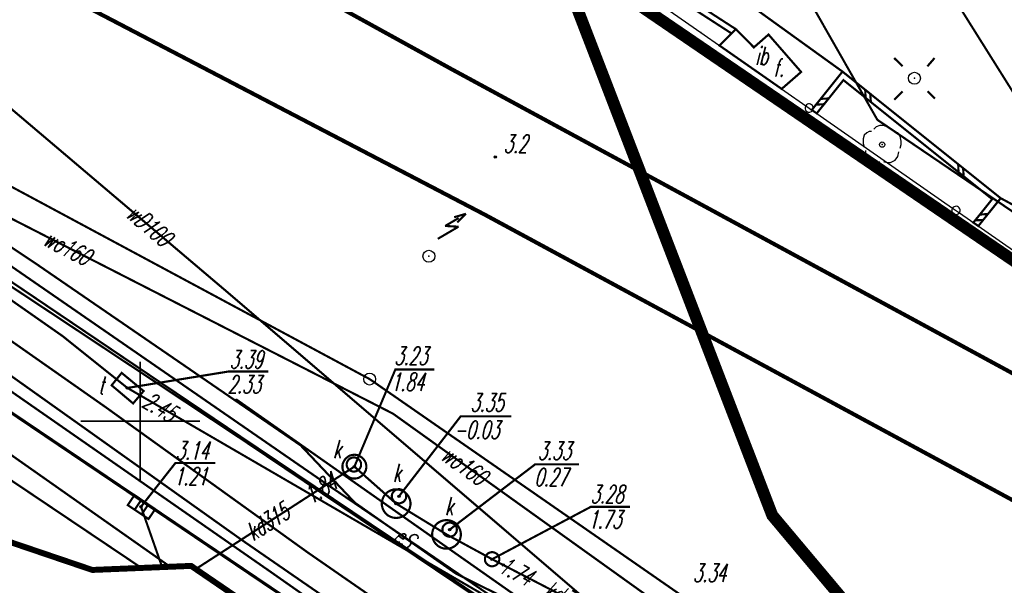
# Model space of a CAD drawing. Extents: x 6425777 to 6426103, y 6050596 to 6051176.
# Tile 22 of 72: x 6425995 to 6426036, y 6050643 to 6050667. Entities that reach past the tile are written whole.
import ezdxf

# ---------------------------------------------------------------- set-up
doc = ezdxf.new("R2010")
doc.units = 0
doc.header["$MEASUREMENT"] = 0
for name, pattern in [('BKO', [1.5, 1, -0.5]), ('BUR', [3, 2, -1]), ('GAP', [3, 2, -0.5, 0, -0.5]), ('GUZ', [1.5, 1, -0.5]), ('KOR', [4, 3, -1]), ('WRU', [1.5, 1, -0.5])]:
    doc.linetypes.add(name, pattern=pattern)
doc.layers.get('0').update_dxf_attribs({"linetype": 'CONTINUOUS'})
for name, color, linetype in [('202_punkt_graniczny', 7, 'CONTINUOUS'), ('218_kontur_uzytku_gruntowego', 96, 'GUZ'), ('219_dzialka_ewidencyjna', 7, 'CONTINUOUS'), ('423_Krawedz_chodnika', 7, 'WRU'), ('430_Symb__podpory_trakcyjnej', 7, 'CONTINUOUS'), ('510_Podpora_slupowa', 7, 'CONTINUOUS'), ('GEO_KOM___drzewa_lisciaste', 96, 'CONTINUOUS'), ('GEO_KOM_fundament', 7, 'CONTINUOUS'), ('GEO_KOM_inna_budowla', 7, 'CONTINUOUS'), ('GEO_KOM_latarnia_na_slupie', 7, 'CONTINUOUS'), ('GEO_KOM_obszar_utwardzony', 7, 'KOR'), ('GEO_KOM_sciana_oporowa', 7, 'CONTINUOUS'), ('Granica_Natura_2000', 70, 'BUR'), ('Granica_portu_morskiego', 141, 'BUR'), ('kratka_sciekowa__punkt_', 36, 'CONTINUOUS'), ('kraweznik__linia_', 7, 'CONTINUOUS'), ('ogrodzenie_trwale__linia_', 7, 'CONTINUOUS'), ('przewod_cieplowniczy__linia_', 212, 'CONTINUOUS'), ('przewod_elektroenergetyczny__linia_', 1, 'CONTINUOUS'), ('przewod_elektroenergetyczny__linia__Atr1', 1, 'CONTINUOUS'), ('przewod_kanalizacyjny__linia_', 36, 'CONTINUOUS'), ('przewod_kanalizacyjny__linia__Atr1', 36, 'CONTINUOUS'), ('przewod_telekomunikacyjny__linia_', 30, 'CONTINUOUS'), ('przewod_wodociagowy__linia_', 5, 'CONTINUOUS'), ('przewod_wodociagowy__linia__Atr1', 5, 'CONTINUOUS'), ('punkt_o_okreslonej_wysokosci__siec_kanalizacyjna_', 36, 'CONTINUOUS'), ('punkt_o_okreslonej_wysokosci__siec_kanalizacyjna__Atr2', 36, 'CONTINUOUS'), ('punkt_o_okreslonej_wysokosci__siec_kanalizacyjna__Atr3', 36, 'CONTINUOUS'), ('punkt_o_okreslonej_wysokosci__siec_niezidentyfikowana__Atr2', 7, 'CONTINUOUS'), ('punkt_o_okreslonej_wysokosci__siec_telekomunikacyjna_', 30, 'CONTINUOUS'), ('punkt_o_okreslonej_wysokosci__siec_telekomunikacyjna__Atr2', 30, 'CONTINUOUS'), ('punkt_o_okreslonej_wysokosci__siec_telekomunikacyjna__Atr3', 30, 'CONTINUOUS'), ('punkt_wysokosciowy_naturalny', 7, 'CONTINUOUS'), ('punkt_wysokosciowy_naturalny_Atr2', 7, 'CONTINUOUS'), ('siatka', 1, 'CONTINUOUS'), ('Sn_15kV', 1, 'BKO'), ('studzienka___przewod_kanalizacyjny__powierzchnia_', 36, 'CONTINUOUS'), ('tor_kolejowy__linia_', 7, 'CONTINUOUS'), ('wlaz___siec_kanalizacyjna__powierzchnia_', 7, 'CONTINUOUS'), ('wlaz___siec_kanalizacyjna__powierzchnia__Atr17', 7, 'CONTINUOUS'), ('wlaz___siec_telekomunikacyjna__powierzchnia_', 7, 'CONTINUOUS'), ('wlaz___siec_telekomunikacyjna__powierzchnia__Atr17', 7, 'CONTINUOUS'), ('Zakres', 7, 'GAP')]:
    doc.layers.add(name, color=color, linetype=linetype)
doc.styles.get("Standard").update_dxf_attribs({"font": 'simplex.shx', "width": 0.85})

# ---------------------------------------------------------------- blocks, each defined once
blk = doc.blocks.new('202')
at = {"color": 0, "linetype": 'Continuous'}
blk.add_circle((0, 0), 0.5, dxfattribs=at)
blk = doc.blocks.new('922')
at = {"color": 0, "linetype": 'Continuous'}
for points in [[(-0.9, 1.1), (-1.1, 1.1), (-1.3, 1), (-1.5, 0.8), (-1.6, 0.5), (-1.6, 0.1), (-1.5, -0.2)], [(0.7, 1.3), (0.4, 1.5), (0.1, 1.6), (-0.2, 1.6), (-0.5, 1.5), (-0.7, 1.3)], [(1.5, -0.3), (1.6, 0), (1.6, 0.3), (1.5, 0.7), (1.3, 1), (1, 1.1)], [(-1.4, -0.5), (-1.4, -0.8), (-1.3, -1.1), (-1.1, -1.3), (-0.8, -1.5), (-0.5, -1.5), (-0.2, -1.4)], [(0.1, -1.4), (0.4, -1.5), (0.7, -1.5), (1.1, -1.3), (1.3, -1), (1.4, -0.6)]]:
    blk.add_lwpolyline(points, dxfattribs=at)
blk.add_circle((0, 0), 0.224, dxfattribs=at)
blk = doc.blocks.new('801')
at = {"color": 0, "linetype": 'Continuous'}
blk.add_circle((0, 0), 0.1, dxfattribs=at)

msp = doc.modelspace()

# ---------------------------------------------------------------- linework, layer by layer
for p in [(6426024.953, 6050666.438), (6426023.48, 6050666.3), (6426024.772, 6050666.259), (6426026.32, 6050666.213), (6426024.262, 6050665.755), (6426025.707, 6050665.675), (6426013.01, 6050664.78), (6426027.687, 6050664.645), (6426029.42, 6050664.66), (6426029.459, 6050664.304), (6426026.871, 6050663.934), (6426028.133, 6050663.053), (6426028.341, 6050662.909), (6426035.691, 6050659.313), (6426036.046, 6050659.354), (6426014.44, 6050658.66), (6426034.903, 6050658.33), (6426035.111, 6050658.186), (6425995.67, 6050656.58), (6426003.62, 6050655.44), (6425996.83, 6050654.34), (6426005.03, 6050654.23), (6425996.75, 6050653.57), (6426009.61, 6050651.77), (6425999.46, 6050651.4), (6425999.99, 6050651.09), (6426004.02, 6050650.92), (6425998.54, 6050650.6), (6426010.59, 6050650.32), (6426004.26, 6050649.32), (6426004.34, 6050649.19), (6426006.72, 6050648.99), (6426008.55, 6050647.83), (6426008.97, 6050648.1), (6426007.98, 6050647.25), (6426008.99, 6050646.59), (6426010.72, 6050646.55), (6426010.84, 6050646.86), (6426000.03, 6050646.42), (6426026.478, 6050646.058), (6426012.96, 6050645.46), (6426004.29, 6050645), (6426012.83, 6050645.26), (6426007.02, 6050644.5), (6426014.74, 6050644.22), (6425997.99, 6050643.77), (6426000.049, 6050643.855), (6426000.916, 6050643.89), (6426001.253, 6050643.904), (6426002.13, 6050643.94), (6426002.325, 6050643.807), (6426005.39, 6050643.74), (6426015.21, 6050643.98), (6426013.22, 6050643.62)]:
    msp.add_point(p)
at = {"color": 7}
for p in [(6426032.436, 6050664.382), (6426030.88, 6050662.64)]:
    msp.add_point(p, dxfattribs=at)
at = {"layer": '202_punkt_graniczny', "color": 7}
msp.add_point((6426009.61, 6050651.77), dxfattribs=at)
at = {"layer": '218_kontur_uzytku_gruntowego', "linetype": 'GUZ', "const_width": 0.09}
for points in [[(6426005.44, 6050678.01), (6426044.3, 6050651.47)], [(6426044.3, 6050651.47), (6426029.14, 6050675.63)], [(6426009.61, 6050651.77), (6425983.82, 6050665.63)], [(6426037.96, 6050632.09), (6426009.61, 6050651.77)]]:
    msp.add_lwpolyline(points, dxfattribs=at)
at = {"layer": '219_dzialka_ewidencyjna', "linetype": 'Continuous', "const_width": 0.09}
for points in [[(6426044.3, 6050651.47), (6426005.44, 6050678.01)], [(6426044.3, 6050651.47), (6426029.14, 6050675.63)], [(6426009.61, 6050651.77), (6425983.82, 6050665.63)], [(6426037.96, 6050632.09), (6426009.61, 6050651.77)]]:
    msp.add_lwpolyline(points, dxfattribs=at)
at = {"layer": '423_Krawedz_chodnika', "linetype": 'WRU', "const_width": 0.09}
for points in [[(6425924.58, 6050689.91), (6425937.73, 6050687.51), (6425948.13, 6050684.26), (6425958.77, 6050679.34), (6425974.33, 6050669.56), (6425996.83, 6050654.34), (6426004.26, 6050649.32)], [(6425964.5, 6050675.74), (6425974.33, 6050669.56), (6425996.83, 6050654.34), (6426004.26, 6050649.32)], [(6426004.26, 6050649.32), (6426018.57, 6050639.69), (6426032.4, 6050630.72)]]:
    msp.add_lwpolyline(points, dxfattribs=at)
at = {"layer": '430_Symb__podpory_trakcyjnej', "linetype": 'Continuous', "const_width": 0.09}
for points in [[(6426013.342, 6050658.523), (6426012.774, 6050658.19)], [(6426013.643, 6050658.7), (6426013.148, 6050658.555)], [(6426013.275, 6050658.339), (6426013.643, 6050658.7)], [(6426013.332, 6050658.158), (6426012.462, 6050657.648)], [(6426012.774, 6050658.19), (6426013.332, 6050658.158)]]:
    msp.add_lwpolyline(points, dxfattribs=at)
at = {"layer": '510_Podpora_slupowa', "linetype": 'Continuous'}
msp.add_circle((6426012.09, 6050656.92), 0.25, dxfattribs=at)
at = {"layer": '510_Podpora_slupowa', "color": 7}
msp.add_point((6426012.09, 6050656.92), dxfattribs=at)
at = {"layer": 'GEO_KOM___drzewa_lisciaste'}
msp.add_point((6426031.083, 6050661.598), dxfattribs=at)
at = {"layer": 'GEO_KOM_fundament', "linetype": 'Continuous', "const_width": 0.09}
msp.add_lwpolyline([(6426024.262, 6050665.755), (6426024.772, 6050666.259), (6426024.953, 6050666.438), (6426025.707, 6050665.675), (6426026.32, 6050666.213), (6426027.687, 6050664.645), (6426026.871, 6050663.934)], close=True, dxfattribs=at)
at = {"layer": 'GEO_KOM_inna_budowla', "linetype": 'Continuous', "const_width": 0.09}
msp.add_lwpolyline([(6426024.262, 6050665.755), (6426024.772, 6050666.259), (6426024.953, 6050666.438), (6426025.707, 6050665.675), (6426026.32, 6050666.213), (6426027.687, 6050664.645), (6426026.871, 6050663.934)], close=True, dxfattribs=at)
at = {"layer": 'GEO_KOM_latarnia_na_slupie', "linetype": 'Continuous', "const_width": 0.09}
for points in [[(6426031.582, 6050665.232), (6426031.938, 6050664.882)], [(6426032.975, 6050664.879), (6426033.278, 6050665.229)], [(6426031.938, 6050663.833), (6426031.585, 6050663.483)], [(6426032.986, 6050663.831), (6426033.288, 6050663.529)]]:
    msp.add_lwpolyline(points, dxfattribs=at)
at = {"layer": 'GEO_KOM_latarnia_na_slupie', "linetype": 'Continuous'}
msp.add_circle((6426032.436, 6050664.382), 0.25, dxfattribs=at)
at = {"layer": 'GEO_KOM_obszar_utwardzony', "linetype": 'KOR', "const_width": 0.09}
msp.add_lwpolyline([(6426025.85, 6050667.234), (6426029.71, 6050670.019), (6426031.74, 6050671.646), (6426029.942, 6050674.307), (6426032.355, 6050675.901), (6426042.87, 6050659.46), (6426046.579, 6050653.75), (6426044.519, 6050652.457), (6426042.301, 6050654.18), (6426043.241, 6050654.879), (6426038.271, 6050658.153), (6426036.046, 6050659.354), (6426029.42, 6050664.66)], close=True, dxfattribs=at)
at = {"layer": 'GEO_KOM_sciana_oporowa', "linetype": 'Continuous', "const_width": 0.09}
for points in [[(6426016.121, 6050672.155), (6426024.953, 6050666.438), (6426024.772, 6050666.259), (6426015.985, 6050671.946)], [(6426028.133, 6050663.053), (6426029.42, 6050664.66), (6426036.046, 6050659.354), (6426035.111, 6050658.186), (6426034.903, 6050658.33), (6426035.691, 6050659.313), (6426029.459, 6050664.304), (6426028.341, 6050662.909)]]:
    msp.add_lwpolyline(points, close=True, dxfattribs=at)
for points in [[(6426024.953, 6050666.438), (6426016.121, 6050672.155)], [(6426036.046, 6050659.354), (6426029.42, 6050664.66)], [(6426030.37, 6050663.9), (6426030.388, 6050663.56)], [(6426028.505, 6050663.518), (6426028.841, 6050663.533)], [(6426030.579, 6050663.732), (6426030.611, 6050663.381)], [(6426028.31, 6050663.274), (6426028.65, 6050663.295)], [(6426034.266, 6050660.78), (6426034.281, 6050660.442)], [(6426034.471, 6050660.615), (6426034.497, 6050660.27)], [(6426034.979, 6050658.425), (6426035.315, 6050658.441)], [(6426035.172, 6050658.666), (6426035.516, 6050658.692)]]:
    msp.add_lwpolyline(points, dxfattribs=at)
at = {"layer": 'Granica_Natura_2000', "linetype": 'BUR', "const_width": 0.5}
msp.add_lwpolyline([(6426048.745, 6050619.01), (6426037.867, 6050632.483), (6426026.478, 6050646.058), (6426015.381, 6050674.906), (6425968.488, 6050752.093), (6425957.822, 6050786.54), (6425955.657, 6050831.804), (6425948.357, 6050880.037), (6425946.682, 6050890.189), (6425939.527, 6050928.249), (6425947.323, 6050987.893)], dxfattribs=at)
at = {"layer": 'Granica_portu_morskiego', "linetype": 'BUR', "const_width": 0.5}
msp.add_lwpolyline([(6426076.009, 6050634.313), (6426049.55, 6050648.66), (6426046.92, 6050650.1), (6426046.37, 6050649.67), (6426044.3, 6050651.47), (6426005.44, 6050678.01), (6426002.28, 6050673.46), (6425992.7, 6050678.85)], dxfattribs=at)
at = {"layer": 'kratka_sciekowa__punkt_', "linetype": 'Continuous', "const_width": 0.09}
msp.add_lwpolyline([(6425999.758, 6050646.91), (6426000.625, 6050646.319), (6426000.346, 6050645.905), (6425999.475, 6050646.489)], close=True, dxfattribs=at)
for points in [[(6425999.768, 6050646.297), (6426000.045, 6050646.71)], [(6426000.058, 6050646.099), (6426000.336, 6050646.514)]]:
    msp.add_lwpolyline(points, dxfattribs=at)
at = {"layer": 'kratka_sciekowa__punkt_', "color": 7}
msp.add_point((6426000.03, 6050646.42), dxfattribs=at)
at = {"layer": 'kraweznik__linia_', "linetype": 'Continuous', "const_width": 0.13}
msp.add_lwpolyline([(6425956.5, 6050675.4), (6425971.77, 6050665.82), (6425994.29, 6050650.57), (6426015.78, 6050636.06)], dxfattribs=at)
at = {"layer": 'ogrodzenie_trwale__linia_', "linetype": 'Continuous'}
msp.add_lwpolyline([(6426022.015, 6050667.32), (6426023.48, 6050666.3), (6426023.48, 6050666.3), (6426027.88, 6050663.23), (6426027.88, 6050663.23, 1), (6426028.167, 6050663.03, 1), (6426027.88, 6050663.23), (6426028.167, 6050663.03), (6426034.031, 6050658.939), (6426034.031, 6050658.939, 1), (6426034.318, 6050658.739, 1), (6426034.031, 6050658.939), (6426034.318, 6050658.739), (6426040.182, 6050654.648)], format="xyb", dxfattribs=at)
at = {"layer": 'przewod_cieplowniczy__linia_', "linetype": 'Continuous', "const_width": 0.09}
for points in [[(6426045.727, 6050619.106), (6426018.25, 6050638.49), (6426016.93, 6050636.54), (6426016.66, 6050636.46), (6426004.29, 6050645), (6425992.22, 6050653.59), (6425981.28, 6050661.16), (6425972.23, 6050667.32), (6425972.12, 6050667.71), (6425974.12, 6050670.82), (6425969.57, 6050673.45), (6425967.5, 6050670.66), (6425967.15, 6050670.59), (6425961.09, 6050674.33), (6425950.86, 6050680.66), (6425930.81, 6050686.38), (6425902.42, 6050687.83), (6425882.86, 6050688.93), (6425881.979, 6050688.978)], [(6425883.28, 6050688.459), (6425915.19, 6050686.79), (6425931.13, 6050685.98), (6425950.44, 6050680.32), (6425958.99, 6050675.21), (6425967, 6050670.17), (6425967.59, 6050670.17), (6425969.75, 6050672.88), (6425973.6, 6050670.71), (6425971.64, 6050667.63), (6425971.76, 6050667.14), (6426005.39, 6050643.74), (6426016.59, 6050635.88), (6426017.21, 6050636.09), (6426018.41, 6050637.91), (6426044.225, 6050619.566)]]:
    msp.add_lwpolyline(points, dxfattribs=at)
at = {"layer": 'przewod_elektroenergetyczny__linia_', "linetype": 'Continuous', "const_width": 0.09}
for points in [[(6425891.61, 6050692.44), (6425905.57, 6050691.37), (6425912.73, 6050691.57), (6425915.97, 6050691.17), (6425923.62, 6050691.01), (6425925.67, 6050690.23), (6425930.35, 6050689.89), (6425936.61, 6050688.55), (6425943.28, 6050686.42), (6425944.07, 6050686.04), (6425956.83, 6050681.14), (6425968.48, 6050673.92), (6425978.93, 6050667.06), (6425988.91, 6050660.24), (6425993.48, 6050657.27), (6426007.98, 6050647.25), (6426018.11, 6050640.35), (6426023.71, 6050636.58), (6426035.66, 6050629.35), (6426042.37, 6050625.58), (6426043.07, 6050625.49), (6426050.57, 6050620.41), (6426052.861, 6050619.467)], [(6425927.59, 6050675.09), (6425933.75, 6050673.22), (6425934.15, 6050673.4), (6425934.54, 6050674.37), (6425938.06, 6050688.24), (6425942.88, 6050687.04), (6425952.74, 6050683.24), (6425963.85, 6050677.64), (6425980.25, 6050666.87), (6425995.67, 6050656.58), (6426006.72, 6050648.99), (6426008.99, 6050646.59), (6426013.22, 6050643.62), (6426017.2, 6050641.65), (6426024.04, 6050637.09), (6426034.16, 6050631.06), (6426034.68, 6050632.87), (6426034.93, 6050634.08)], [(6425968.94, 6050673.62), (6425978.93, 6050667.06), (6425988.91, 6050660.24), (6425993.48, 6050657.27), (6426007.98, 6050647.25), (6426018.11, 6050640.35), (6426023.71, 6050636.58), (6426035.66, 6050629.35), (6426042.37, 6050625.58), (6426043.07, 6050625.49), (6426045.74, 6050623.68)], [(6425974.6, 6050670.58), (6425980.25, 6050666.87), (6425995.67, 6050656.58), (6426006.72, 6050648.99), (6426008.99, 6050646.59), (6426013.22, 6050643.62), (6426017.2, 6050641.65), (6426024.04, 6050637.09), (6426034.16, 6050631.06), (6426034.68, 6050632.87), (6426034.93, 6050634.08)], [(6426004.02, 6050650.92), (6426020.46, 6050639.37), (6426032.71, 6050631.1), (6426038.42, 6050627.22), (6426039.34, 6050626.96), (6426041.06, 6050626.98), (6426047.26, 6050630.97), (6426048.24, 6050631.56), (6426048.56, 6050630.71), (6426048.52, 6050629.33), (6426049.39, 6050628.07), (6426050.09, 6050627.74), (6426050.83, 6050627.57), (6426051.27, 6050627.81), (6426051.53, 6050628.13), (6426051.51, 6050628.63), (6426051.14, 6050631.06), (6426050.85, 6050632.53), (6426051.22, 6050632.98), (6426051.88, 6050633.16), (6426052.47, 6050633.18), (6426053.23, 6050633.07), (6426058.04, 6050630.43), (6426067.663, 6050625.17)], [(6426004.02, 6050650.92), (6426020.46, 6050639.37), (6426032.71, 6050631.1), (6426038.42, 6050627.22), (6426039.34, 6050626.96), (6426041.06, 6050626.98), (6426042.08, 6050627.63)]]:
    msp.add_lwpolyline(points, dxfattribs=at)
at = {"layer": 'przewod_kanalizacyjny__linia_', "linetype": 'Continuous', "const_width": 0.09}
for points in [[(6426033.15, 6050626.31), (6426021.33, 6050634.58), (6426007.02, 6050644.5), (6425998.54, 6050650.6), (6425981.85, 6050662.31), (6425968.19, 6050671.92), (6425958.05, 6050677.73), (6425951.06, 6050681.58), (6425947.62, 6050682.77), (6425925.43, 6050704.87), (6425908.32, 6050731.71), (6425913.4, 6050737.44), (6425913.08, 6050738.31), (6425906.62, 6050746.68), (6425895.52, 6050762.12), (6425881.58, 6050787.44), (6425873.58, 6050806.11), (6425867.33, 6050826.86), (6425864.54, 6050839.15)], [(6426033.15, 6050626.31), (6426021.33, 6050634.58), (6426007.02, 6050644.5), (6425998.54, 6050650.6), (6425981.85, 6050662.31), (6425968.19, 6050671.92), (6425958.05, 6050677.73), (6425951.06, 6050681.58), (6425947.62, 6050682.77), (6425946.11, 6050684.27)], [(6425930.92, 6050682.18), (6425959.43, 6050671.18), (6426000.049, 6050643.855)], [(6426002.325, 6050643.807), (6426008.97, 6050648.1), (6426010.72, 6050646.55), (6426012.83, 6050645.26), (6426014.74, 6050644.22), (6426024.18, 6050639.33)], [(6426000.916, 6050643.89), (6426000.03, 6050646.42)]]:
    msp.add_lwpolyline(points, dxfattribs=at)
at = {"layer": 'przewod_telekomunikacyjny__linia_', "linetype": 'Continuous', "const_width": 0.09}
for points in [[(6425959.29, 6050703.43), (6425951.35, 6050695.56), (6425950.73, 6050692.27), (6425947.78, 6050685.02), (6425951.87, 6050682.86), (6425958.83, 6050679.22), (6425979.47, 6050665.67), (6425996.75, 6050653.57), (6425999.46, 6050651.4), (6426054.157, 6050619.611)], [(6426001.253, 6050643.904), (6425994.65, 6050648.55), (6425979.41, 6050658.98), (6425958.85, 6050672.54), (6425950.02, 6050678.1), (6425935.96, 6050682.28), (6425919.48, 6050683.55), (6425905.55, 6050684.77), (6425889.323, 6050686.045)], [(6425958.56, 6050678.41), (6425968.86, 6050672.71), (6426004.34, 6050649.19), (6426021.83, 6050637.42), (6426044.64, 6050622.11), (6426049.11, 6050619.051)], [(6426044.09, 6050625.46), (6425999.46, 6050651.4), (6425996.75, 6050653.57), (6425979.47, 6050665.67), (6425963.34, 6050676.26)]]:
    msp.add_lwpolyline(points, dxfattribs=at)
at = {"layer": 'przewod_wodociagowy__linia_', "linetype": 'Continuous', "const_width": 0.09}
for points in [[(6425906.64, 6050725.15), (6425907.56, 6050724.47), (6425921.78, 6050718.19), (6425938.88, 6050710.74), (6425955.25, 6050696.47), (6425983.73, 6050672.32), (6426003.62, 6050655.44), (6426021.92, 6050639.74)], [(6425938.9, 6050684.67), (6425951.99, 6050679.98), (6425985.51, 6050661.56), (6425988.81, 6050661.46), (6426010.59, 6050650.32), (6426035.67, 6050632.34), (6426043.09, 6050626.55)], [(6425938.9, 6050684.67), (6425951.99, 6050679.98), (6425985.51, 6050661.56), (6425988.81, 6050661.46), (6426010.59, 6050650.32), (6426035.67, 6050632.34), (6426052.241, 6050619.399)], [(6426005.03, 6050654.23), (6426021.92, 6050639.74)]]:
    msp.add_lwpolyline(points, dxfattribs=at)
at = {"layer": 'punkt_o_okreslonej_wysokosci__siec_kanalizacyjna_', "color": 34}
for p in [(6426008.55, 6050647.83), (6426008.97, 6050648.1), (6426010.72, 6050646.55), (6426010.84, 6050646.86), (6426000.03, 6050646.42), (6426012.96, 6050645.46), (6426014.74, 6050644.22), (6426015.21, 6050643.98)]:
    msp.add_point(p, dxfattribs=at)
at = {"layer": 'punkt_o_okreslonej_wysokosci__siec_kanalizacyjna__Atr2', "linetype": 'Continuous', "const_width": 0.09}
for points in [[(6426008.97, 6050648.1), (6426010.688, 6050652.175), (6426012.319, 6050652.175)], [(6426010.84, 6050646.86), (6426013.426, 6050650.212), (6426015.552, 6050650.212)], [(6426000.03, 6050646.42), (6426001.47, 6050648.25), (6426003.138, 6050648.25)], [(6426012.96, 6050645.46), (6426016.548, 6050648.201), (6426018.379, 6050648.201)], [(6426014.74, 6050644.22), (6426018.877, 6050646.417), (6426020.522, 6050646.417)]]:
    msp.add_lwpolyline(points, dxfattribs=at)
at = {"layer": 'punkt_o_okreslonej_wysokosci__siec_telekomunikacyjna_', "color": 30}
for p in [(6425999.46, 6050651.4), (6425999.46, 6050651.4), (6425999.99, 6050651.09)]:
    msp.add_point(p, dxfattribs=at)
at = {"layer": 'punkt_o_okreslonej_wysokosci__siec_telekomunikacyjna__Atr2', "linetype": 'Continuous', "const_width": 0.09}
msp.add_lwpolyline([(6425999.46, 6050651.4), (6426003.713, 6050652.091), (6426005.364, 6050652.091)], dxfattribs=at)
at = {"layer": 'punkt_wysokosciowy_naturalny', "color": 7}
msp.add_point((6426014.87, 6050661.08), dxfattribs=at)
at = {"layer": 'siatka', "color": 2, "linetype": 'Continuous', "const_width": 0.07}
for points in [[(6426000, 6050647.5), (6426000, 6050652.5)], [(6425997.5, 6050650), (6426002.5, 6050650)]]:
    msp.add_lwpolyline(points, dxfattribs=at)
at = {"layer": 'Sn_15kV', "linetype": 'BKO', "const_width": 0.09}
msp.add_lwpolyline([(6425887.69, 6050808.93), (6425892.84, 6050798.79), (6425893.2, 6050797.15), (6425902.39, 6050783.75), (6425889.07, 6050771.69), (6425889.35, 6050769.08), (6425900.59, 6050751.69), (6425911.38, 6050735.76), (6425923.67, 6050717.49), (6425954.3, 6050722.23), (6425969.74, 6050699.71), (6425992.81, 6050686.25), (6425998.06, 6050685.72), (6426011.95, 6050694.31), (6426021.9, 6050678.4), (6426030.88, 6050662.64), (6426040.08, 6050656.39), (6426043.6, 6050635.71)], dxfattribs=at)
at = {"layer": 'studzienka___przewod_kanalizacyjny__powierzchnia_', "linetype": 'Continuous', "const_width": 0.09}
for points in [[(6426008.97, 6050648.6), (6426009.07, 6050648.59), (6426009.17, 6050648.56), (6426009.26, 6050648.5), (6426009.34, 6050648.43), (6426009.4, 6050648.35), (6426009.45, 6050648.25), (6426009.47, 6050648.15), (6426009.47, 6050648.05), (6426009.45, 6050647.95), (6426009.4, 6050647.85), (6426009.34, 6050647.77), (6426009.26, 6050647.7), (6426009.17, 6050647.64), (6426009.07, 6050647.61), (6426008.97, 6050647.6), (6426008.87, 6050647.61), (6426008.77, 6050647.64), (6426008.68, 6050647.7), (6426008.6, 6050647.77), (6426008.54, 6050647.85), (6426008.49, 6050647.95), (6426008.47, 6050648.05), (6426008.47, 6050648.15), (6426008.49, 6050648.25), (6426008.54, 6050648.35), (6426008.6, 6050648.43), (6426008.68, 6050648.5), (6426008.77, 6050648.56), (6426008.87, 6050648.59)], [(6426010.72, 6050647.15), (6426010.84, 6050647.14), (6426010.96, 6050647.1), (6426011.07, 6050647.04), (6426011.17, 6050646.95), (6426011.24, 6050646.85), (6426011.29, 6050646.74), (6426011.32, 6050646.61), (6426011.32, 6050646.49), (6426011.29, 6050646.36), (6426011.24, 6050646.25), (6426011.17, 6050646.15), (6426011.07, 6050646.06), (6426010.96, 6050646), (6426010.84, 6050645.96), (6426010.72, 6050645.95), (6426010.6, 6050645.96), (6426010.48, 6050646), (6426010.37, 6050646.06), (6426010.27, 6050646.15), (6426010.2, 6050646.25), (6426010.15, 6050646.36), (6426010.12, 6050646.49), (6426010.12, 6050646.61), (6426010.15, 6050646.74), (6426010.2, 6050646.85), (6426010.27, 6050646.95), (6426010.37, 6050647.04), (6426010.48, 6050647.1), (6426010.6, 6050647.14)], [(6426012.83, 6050645.86), (6426012.95, 6050645.85), (6426013.07, 6050645.81), (6426013.18, 6050645.75), (6426013.28, 6050645.66), (6426013.35, 6050645.56), (6426013.4, 6050645.45), (6426013.43, 6050645.32), (6426013.43, 6050645.2), (6426013.4, 6050645.07), (6426013.35, 6050644.96), (6426013.28, 6050644.86), (6426013.18, 6050644.77), (6426013.07, 6050644.71), (6426012.95, 6050644.67), (6426012.83, 6050644.66), (6426012.71, 6050644.67), (6426012.59, 6050644.71), (6426012.48, 6050644.77), (6426012.38, 6050644.86), (6426012.31, 6050644.96), (6426012.26, 6050645.07), (6426012.23, 6050645.2), (6426012.23, 6050645.32), (6426012.26, 6050645.45), (6426012.31, 6050645.56), (6426012.38, 6050645.66), (6426012.48, 6050645.75), (6426012.59, 6050645.81), (6426012.71, 6050645.85)], [(6426014.74, 6050644.52), (6426014.8, 6050644.51), (6426014.86, 6050644.49), (6426014.92, 6050644.46), (6426014.96, 6050644.42), (6426015, 6050644.37), (6426015.03, 6050644.31), (6426015.04, 6050644.25), (6426015.04, 6050644.19), (6426015.03, 6050644.13), (6426015, 6050644.07), (6426014.96, 6050644.02), (6426014.92, 6050643.98), (6426014.86, 6050643.95), (6426014.8, 6050643.93), (6426014.74, 6050643.92), (6426014.68, 6050643.93), (6426014.62, 6050643.95), (6426014.56, 6050643.98), (6426014.52, 6050644.02), (6426014.48, 6050644.07), (6426014.45, 6050644.13), (6426014.44, 6050644.19), (6426014.44, 6050644.25), (6426014.45, 6050644.31), (6426014.48, 6050644.37), (6426014.52, 6050644.42), (6426014.56, 6050644.46), (6426014.62, 6050644.49), (6426014.68, 6050644.51)]]:
    msp.add_lwpolyline(points, close=True, dxfattribs=at)
at = {"layer": 'tor_kolejowy__linia_', "linetype": 'Continuous', "const_width": 0.17}
for points in [[(6426073.938, 6050631.713), (6426048.86, 6050645.33), (6426013.01, 6050664.78), (6425973.63, 6050686.5), (6425955.66, 6050697.08), (6425944.14, 6050705.1), (6425933.17, 6050714.07), (6425922.28, 6050724.02), (6425909.78, 6050736.72), (6425903.26, 6050744.5)], [(6426071.119, 6050628.175), (6426046.05, 6050641.55), (6426014.44, 6050658.66), (6425982.48, 6050675.35), (6425963.64, 6050684.64), (6425953.29, 6050689.06), (6425929.1, 6050698.45), (6425902.54, 6050707.28), (6425876.7, 6050714.11), (6425856.9, 6050718.83), (6425853.428, 6050719.409)]]:
    msp.add_lwpolyline(points, dxfattribs=at)
at = {"layer": 'wlaz___siec_kanalizacyjna__powierzchnia_', "linetype": 'Continuous', "const_width": 0.09}
for points in [[(6426008.95, 6050648.49), (6426009.01, 6050648.48), (6426009.07, 6050648.46), (6426009.13, 6050648.43), (6426009.17, 6050648.39), (6426009.21, 6050648.34), (6426009.24, 6050648.28), (6426009.25, 6050648.22), (6426009.25, 6050648.16), (6426009.24, 6050648.1), (6426009.21, 6050648.04), (6426009.17, 6050647.99), (6426009.13, 6050647.95), (6426009.07, 6050647.92), (6426009.01, 6050647.9), (6426008.95, 6050647.89), (6426008.89, 6050647.9), (6426008.83, 6050647.92), (6426008.77, 6050647.95), (6426008.73, 6050647.99), (6426008.69, 6050648.04), (6426008.66, 6050648.1), (6426008.65, 6050648.16), (6426008.65, 6050648.22), (6426008.66, 6050648.28), (6426008.69, 6050648.34), (6426008.73, 6050648.39), (6426008.77, 6050648.43), (6426008.83, 6050648.46), (6426008.89, 6050648.48)], [(6426011.1, 6050646.71), (6426011.06, 6050646.66), (6426011.02, 6050646.62), (6426010.96, 6050646.59), (6426010.9, 6050646.57), (6426010.84, 6050646.56), (6426010.78, 6050646.57), (6426010.72, 6050646.59), (6426010.66, 6050646.62), (6426010.62, 6050646.66), (6426010.58, 6050646.71), (6426010.55, 6050646.77), (6426010.54, 6050646.83), (6426010.54, 6050646.89), (6426010.55, 6050646.95), (6426010.58, 6050647.01), (6426010.62, 6050647.06), (6426010.66, 6050647.1), (6426010.72, 6050647.13), (6426010.78, 6050647.15), (6426010.84, 6050647.16), (6426010.9, 6050647.15), (6426010.96, 6050647.13), (6426011.02, 6050647.1), (6426011.06, 6050647.06), (6426011.1, 6050647.01), (6426011.13, 6050646.95), (6426011.14, 6050646.89), (6426011.14, 6050646.83), (6426011.13, 6050646.77)], [(6426012.96, 6050645.76), (6426013.02, 6050645.75), (6426013.08, 6050645.73), (6426013.14, 6050645.7), (6426013.18, 6050645.66), (6426013.22, 6050645.61), (6426013.25, 6050645.55), (6426013.26, 6050645.49), (6426013.26, 6050645.43), (6426013.25, 6050645.37), (6426013.22, 6050645.31), (6426013.18, 6050645.26), (6426013.14, 6050645.22), (6426013.08, 6050645.19), (6426013.02, 6050645.17), (6426012.96, 6050645.16), (6426012.9, 6050645.17), (6426012.84, 6050645.19), (6426012.78, 6050645.22), (6426012.74, 6050645.26), (6426012.7, 6050645.31), (6426012.67, 6050645.37), (6426012.66, 6050645.43), (6426012.66, 6050645.49), (6426012.67, 6050645.55), (6426012.7, 6050645.61), (6426012.74, 6050645.66), (6426012.78, 6050645.7), (6426012.84, 6050645.73), (6426012.9, 6050645.75)]]:
    msp.add_lwpolyline(points, close=True, dxfattribs=at)
at = {"layer": 'wlaz___siec_telekomunikacyjna__powierzchnia_', "linetype": 'Continuous', "const_width": 0.09}
msp.add_lwpolyline([(6425999.7, 6050650.75), (6425998.8, 6050651.51), (6425999.22, 6050652.03), (6426000.14, 6050651.27)], close=True, dxfattribs=at)
at = {"layer": 'Zakres', "linetype": 'GAP', "const_width": 0.25}
msp.add_lwpolyline([(6425987.57, 6050647.31), (6425997.99, 6050643.77), (6426002.13, 6050643.94), (6426025.94, 6050627.68), (6426026.68, 6050627.03), (6426035.5, 6050621.71), (6426040.52, 6050620.7), (6426046.76, 6050618.79), (6426058.83, 6050620.13), (6426069.38, 6050626.15), (6426069.8, 6050626.52), (6426076.35, 6050634.74), (6426079.66, 6050644.72), (6426079.32, 6050655.23), (6426075.38, 6050664.98), (6426057.51, 6050693.45), (6426048.62, 6050707.6), (6426048.55, 6050707.72), (6426028.46, 6050739.37)], dxfattribs=at)

# ---------------------------------------------------------------- block references
at = {"layer": '202_punkt_graniczny', "color": 7, "linetype": 'Continuous', "xscale": 0.5, "yscale": 0.5, "zscale": 0.5}
msp.add_blockref('202', (6426009.61, 6050651.77), dxfattribs=at)
at = {"layer": 'GEO_KOM___drzewa_lisciaste', "linetype": 'Continuous', "xscale": 0.5, "yscale": 0.5, "zscale": 0.5}
msp.add_blockref('922', (6426031.083, 6050661.598), dxfattribs=at)
at = {"layer": 'punkt_o_okreslonej_wysokosci__siec_kanalizacyjna_', "color": 34, "linetype": 'Continuous', "xscale": 0.5, "yscale": 0.5, "zscale": 0.5}
for p in [(6426008.55, 6050647.83), (6426008.97, 6050648.1), (6426010.72, 6050646.55), (6426010.84, 6050646.86), (6426000.03, 6050646.42), (6426012.96, 6050645.46), (6426014.74, 6050644.22), (6426015.21, 6050643.98)]:
    msp.add_blockref('801', p, dxfattribs=at)
at = {"layer": 'punkt_o_okreslonej_wysokosci__siec_telekomunikacyjna_', "color": 30, "linetype": 'Continuous', "xscale": 0.5, "yscale": 0.5, "zscale": 0.5, "rotation": 324.46}
msp.add_blockref('801', (6425999.46, 6050651.4), dxfattribs=at)
at = {"layer": 'punkt_o_okreslonej_wysokosci__siec_telekomunikacyjna_', "color": 30, "linetype": 'Continuous', "xscale": 0.5, "yscale": 0.5, "zscale": 0.5}
for p in [(6425999.46, 6050651.4), (6425999.99, 6050651.09)]:
    msp.add_blockref('801', p, dxfattribs=at)
at = {"layer": 'punkt_wysokosciowy_naturalny', "color": 7, "linetype": 'Continuous', "xscale": 0.5, "yscale": 0.5, "zscale": 0.5}
msp.add_blockref('801', (6426014.87, 6050661.08), dxfattribs=at)

# ---------------------------------------------------------------- texts
at = {"layer": 'GEO_KOM_fundament', "oblique": 15, "width": 0.62}
msp.add_text('f.', height=0.75, dxfattribs=at).set_placement((6426026.521, 6050664.449))
at = {"layer": 'GEO_KOM_inna_budowla', "oblique": 15, "width": 0.62}
msp.add_text('ib', height=0.75, dxfattribs=at).set_placement((6426025.759, 6050664.946))
at = {"layer": 'przewod_elektroenergetyczny__linia__Atr1', "oblique": 15, "width": 0.62}
msp.add_text('eS', height=0.75, rotation=324.9, dxfattribs=at).set_placement((6426010.544, 6050645.043))
msp.add_text('eS', height=0.75, rotation=324.9, dxfattribs=at).set_placement((6426010.544, 6050645.043))
at = {"layer": 'przewod_kanalizacyjny__linia__Atr1', "oblique": 15, "width": 0.62}
for rotation, p in [(32.9, (6426004.731, 6050644.956)), (332.6, (6426016.847, 6050642.707))]:
    msp.add_text('kd315', height=0.75, rotation=rotation, dxfattribs=at).set_placement(p)
at = {"layer": 'przewod_wodociagowy__linia__Atr1', "oblique": 15, "width": 0.62}
for s, rotation, p in [('wD100', 319.4, (6425999.352, 6050658.611)), ('wo160', 332.9, (6425995.879, 6050657.416)), ('wo160', 332.9, (6425995.879, 6050657.416)), ('wo160', 324.4, (6426012.541, 6050648.44))]:
    msp.add_text(s, height=0.75, rotation=rotation, dxfattribs=at).set_placement(p)
at = {"layer": 'punkt_o_okreslonej_wysokosci__siec_kanalizacyjna__Atr2', "oblique": 15, "width": 0.62}
for s, p in [('3.23', (6426010.641, 6050652.367)), ('3.35', (6426013.827, 6050650.411)), ('3.14', (6426001.48, 6050648.4)), ('3.33', (6426016.648, 6050648.386)), ('3.28', (6426018.857, 6050646.57))]:
    msp.add_text(s, height=0.75, dxfattribs=at).set_placement(p)
at = {"layer": 'punkt_o_okreslonej_wysokosci__siec_kanalizacyjna__Atr3', "oblique": 15, "width": 0.62}
for s, p in [('1.84', (6426010.501, 6050651.278)), ('-0.03', (6426013.132, 6050649.268)), ('1.21', (6426001.41, 6050647.32)), ('0.27', (6426016.507, 6050647.284)), ('1.73', (6426018.764, 6050645.514))]:
    msp.add_text(s, height=0.75, dxfattribs=at).set_placement(p)
for s, rotation, p in [('1.84', 32.9, (6426007.164, 6050646.493)), ('1.74', 332.6, (6426014.956, 6050643.706))]:
    msp.add_text(s, height=0.75, rotation=rotation, dxfattribs=at).set_placement(p)
at = {"layer": 'punkt_o_okreslonej_wysokosci__siec_niezidentyfikowana__Atr2', "oblique": 15, "width": 0.62}
msp.add_text('3.34', height=0.75, dxfattribs=at).set_placement((6426023.15, 6050643.27))
at = {"layer": 'punkt_o_okreslonej_wysokosci__siec_telekomunikacyjna__Atr2', "oblique": 15, "width": 0.62}
msp.add_text('3.39', height=0.75, dxfattribs=at).set_placement((6426003.734, 6050652.217))
at = {"layer": 'punkt_o_okreslonej_wysokosci__siec_telekomunikacyjna__Atr3', "oblique": 15, "width": 0.62}
msp.add_text('2.33', height=0.75, dxfattribs=at).set_placement((6426003.66, 6050651.174))
msp.add_text('2.45', height=0.75, rotation=329.8, dxfattribs=at).set_placement((6426000.021, 6050650.636))
at = {"layer": 'punkt_wysokosciowy_naturalny_Atr2', "oblique": 15, "width": 0.62}
msp.add_text('3.2', height=0.75, dxfattribs=at).set_placement((6426015.22, 6050661.26))
at = {"layer": 'wlaz___siec_kanalizacyjna__powierzchnia__Atr17', "oblique": 15, "width": 0.62}
for p in [(6426008.074, 6050648.459), (6426010.579, 6050647.47), (6426012.764, 6050646.067)]:
    msp.add_text('k', height=0.75, dxfattribs=at).set_placement(p)
at = {"layer": 'wlaz___siec_telekomunikacyjna__powierzchnia__Atr17', "oblique": 15, "width": 0.62}
msp.add_text('t', height=0.75, dxfattribs=at).set_placement((6425998.237, 6050651.135))

doc.saveas('drawing.dxf')
